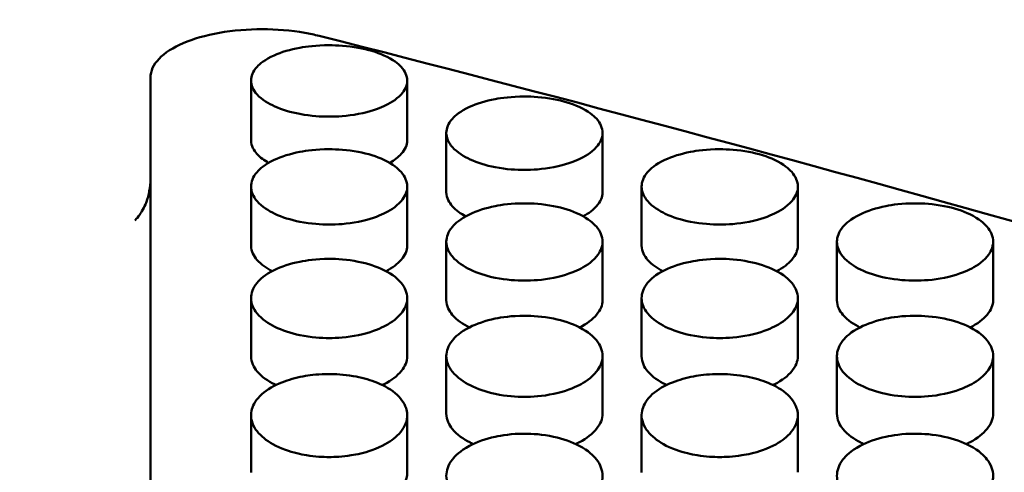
# Model space of a CAD drawing. Header units: millimetres. Extents: x 0 to 420, y 0 to 297.
# Tile 77 of 93: x 187.88 to 192.29, y 206.22 to 208.24. Entities that reach past the tile are written whole.
import ezdxf

# ---------------------------------------------------------------- set-up
doc = ezdxf.new("R2010")
doc.units = ezdxf.units.MM
doc.header["$LTSCALE"] = 0.75
doc.layers.add('FD_Dimensions', color=7, linetype='Continuous', lineweight=25)
doc.layers.add('Visible', color=7, linetype='Continuous', lineweight=50)
doc.styles.get("Standard").update_dxf_attribs({"font": 'arial.ttf'})
doc.dimstyles.new('Dim-ISO-25', dxfattribs={"dimtxt": 3.5, "dimasz": 3.5, "dimexe": 2.1, "dimexo": 2.1, "dimgap": 1.4, "dimtad": 1, "dimzin": 12, "dimdsep": 46, "dimtxsty": 'Standard', "dimcen": 0, "dimazin": 3, "dimtp": 0.1, "dimtm": 0.1, "dimtfac": 0.714286, "dimtmove": 0, "dimatfit": 3, "dimfxl": 1, "dimtzin": 12, "dimarcsym": 0})

# ---------------------------------------------------------------- blocks, each defined once
blk = doc.blocks.new('*D36')
at = {"layer": 'Defpoints', "color": 0, "transparency": 16777216}
for p in [(203.619897, 234.519927), (179.019897, 192.519927), (203.619897, 185.50414)]:
    blk.add_point(p, dxfattribs=at)
at = {"layer": 'FD_Dimensions', "color": 0, "lineweight": -2, "transparency": 16777216}
for p, q in [((179.019897, 194.619927), (179.019897, 236.619927)), ((203.619897, 187.60414), (203.619897, 236.619927)), ((182.519897, 234.519927), (200.119897, 234.519927))]:
    blk.add_line(p, q, dxfattribs=at)
at = {"layer": 'FD_Dimensions', "color": 0, "transparency": 16777216}
for points in [[(182.519897, 235.103261), (182.519897, 233.936594), (179.019897, 234.519927)], [(200.119897, 235.103261), (200.119897, 233.936594), (203.619897, 234.519927)]]:
    blk.add_solid(points, dxfattribs=at)
at = {"layer": 'FD_Dimensions', "color": 0, "transparency": 16777216, "insert": (191.319897, 237.706933), "char_height": 3.5, "attachment_point": 5}
blk.add_mtext('24.6', dxfattribs=at)
blk = doc.blocks.new('*D37')
at = {"layer": 'Defpoints', "color": 0, "transparency": 16777216}
for p in [(199.119897, 225.015219), (179.019897, 193.515219), (199.119897, 188.108598)]:
    blk.add_point(p, dxfattribs=at)
at = {"layer": 'FD_Dimensions', "color": 0, "lineweight": -2, "transparency": 16777216}
for p, q in [((179.019897, 195.615219), (179.019897, 227.115219)), ((199.119897, 190.208598), (199.119897, 227.115219)), ((182.519897, 225.015219), (195.619897, 225.015219))]:
    blk.add_line(p, q, dxfattribs=at)
at = {"layer": 'FD_Dimensions', "color": 0, "transparency": 16777216}
for points in [[(182.519897, 225.598552), (182.519897, 224.431886), (179.019897, 225.015219)], [(195.619897, 225.598552), (195.619897, 224.431886), (199.119897, 225.015219)]]:
    blk.add_solid(points, dxfattribs=at)
at = {"layer": 'FD_Dimensions', "color": 0, "transparency": 16777216, "insert": (189.069897, 228.202225), "char_height": 3.5, "attachment_point": 5}
blk.add_mtext('20.1', dxfattribs=at)
blk = doc.blocks.new('*D38')
at = {"layer": 'Defpoints', "color": 0, "transparency": 16777216}
for p in [(196.119897, 216.405562), (196.119897, 211.608598), (179.019897, 200.74665)]:
    blk.add_point(p, dxfattribs=at)
at = {"layer": 'FD_Dimensions', "color": 0, "lineweight": -2, "transparency": 16777216}
for p, q in [((179.019897, 202.84665), (179.019897, 218.505562)), ((196.119897, 213.708598), (196.119897, 218.505562)), ((182.519897, 216.405562), (192.619897, 216.405562))]:
    blk.add_line(p, q, dxfattribs=at)
at = {"layer": 'FD_Dimensions', "color": 0, "transparency": 16777216}
for points in [[(182.519897, 216.988895), (182.519897, 215.822229), (179.019897, 216.405562)], [(192.619897, 216.988895), (192.619897, 215.822229), (196.119897, 216.405562)]]:
    blk.add_solid(points, dxfattribs=at)
at = {"layer": 'FD_Dimensions', "color": 0, "transparency": 16777216, "insert": (187.569897, 219.562724), "char_height": 3.5, "attachment_point": 5}
blk.add_mtext('17.1', dxfattribs=at)

msp = doc.modelspace()

# ---------------------------------------------------------------- linework, layer by layer
at = {"layer": 'Visible', "extrusion": (0, 1, 0)}
for p, q in [((188.4699, 207.9837), (188.4699, 204.1322)), ((188.92, 207.7013), (188.92, 207.9687)), ((189.6198, 207.9687), (189.6198, 207.7013)), ((189.795, 207.4692), (189.795, 207.7347)), ((190.4948, 207.7348), (190.4948, 207.4693)), ((188.92, 207.2309), (188.92, 207.4944)), ((189.6198, 207.4945), (189.6198, 207.2309)), ((190.67, 207.2309), (190.67, 207.4944)), ((191.3698, 207.4945), (191.3698, 207.2309)), ((189.795, 206.9863), (189.795, 207.2478)), ((190.4948, 207.2479), (190.4948, 206.9864)), ((191.545, 206.9863), (191.545, 207.2478)), ((192.2448, 207.2479), (192.2448, 206.9864)), ((188.92, 206.7356), (188.92, 206.995)), ((189.6198, 206.9951), (189.6198, 206.7357)), ((190.67, 206.7356), (190.67, 206.995)), ((191.3698, 206.9951), (191.3698, 206.7357)), ((189.795, 206.4788), (189.795, 206.736)), ((190.4948, 206.7361), (190.4948, 206.4788)), ((191.545, 206.4788), (191.545, 206.736)), ((192.2448, 206.7361), (192.2448, 206.4788)), ((188.92, 206.2158), (188.92, 206.4709)), ((189.6198, 206.4711), (189.6198, 206.216)), ((190.67, 206.2158), (190.67, 206.4709)), ((191.3698, 206.4711), (191.3698, 206.216))]:
    msp.add_line(p, q, dxfattribs=at)
at = {"layer": 'Visible'}
for points in [[(189.1938, 209.0199), (191.5025, 208.5094), (193.8112, 207.9262), (196.1199, 207.2739)], [(189.2252, 208.1694), (191.2821, 207.6484), (193.3391, 207.0711), (195.396, 206.4405)]]:
    msp.add_open_spline(points, degree=3, dxfattribs=at)
for points, knots in [([(189.2252, 208.1694), (189.2047, 208.1746), (189.1833, 208.1792), (189.0996, 208.194), (189.0327, 208.1993), (188.9699, 208.1993), (188.9071, 208.1993), (188.8402, 208.194), (188.717, 208.1722), (188.6607, 208.1558), (188.5719, 208.1178), (188.5335, 208.0936), (188.4824, 208.0403), (188.4699, 208.0112), (188.4699, 207.9837)], [0.2757763, 0.2757763, 0.2757763, 0.2757763, 0.2825309, 0.2825309, 0.3013653, 0.3013653, 0.3013653, 0.3201997, 0.3201997, 0.3390342, 0.3390342, 0.357869, 0.357869, 0.3767039, 0.3767039, 0.3767039, 0.3767039]), ([(189.2699, 208.1275), (189.212, 208.1275), (189.1678, 208.1214), (189.0958, 208.1083), (189.0568, 208.0967), (188.9818, 208.0633), (188.9596, 208.0444), (188.9278, 208.0096), (188.9202, 207.9885), (188.9199, 207.9478), (188.9289, 207.9273), (188.9691, 207.8834), (188.9989, 207.866), (189.059, 207.8389), (189.0967, 207.8277), (189.1898, 207.8102), (189.234, 207.8078), (189.2699, 207.8078)], [-0.04807187, -0.04807187, -0.04807187, -0.04807187, -0.04612145, -0.04612145, -0.04318617, -0.04318617, -0.03948276, -0.03948276, -0.03376304, -0.03376304, -0.02744189, -0.02744189, -0.01987675, -0.01987675, -0.01075853, -0.01075853, -0.000001, -0.000001, -0.000001, -0.000001]), ([(189.2699, 207.8078), (189.3044, 207.8078), (189.3495, 207.8101), (189.4551, 207.83), (189.4906, 207.8432), (189.5377, 207.8647), (189.5693, 207.8817), (189.608, 207.9242), (189.6199, 207.9446), (189.6196, 207.9906), (189.6104, 208.0116), (189.5799, 208.0445), (189.5579, 208.0634), (189.4825, 208.0968), (189.4437, 208.1084), (189.3515, 208.125), (189.3057, 208.1275), (189.2699, 208.1275)], [-0.1685908, -0.1685908, -0.1685908, -0.1685908, -0.1359421, -0.1359421, -0.1024573, -0.1024573, -0.0703865, -0.0703865, -0.0499431, -0.0499431, -0.0321995, -0.0321995, -0.0201285, -0.0201285, -0.0107276, -0.0107276, -0.000001, -0.000001, -0.000001, -0.000001]), ([(190.1449, 207.8979), (190.087, 207.898), (190.0428, 207.8917), (189.9708, 207.8782), (189.9318, 207.8663), (189.8568, 207.832), (189.8346, 207.8125), (189.8028, 207.7768), (189.7952, 207.7551), (189.7949, 207.7133), (189.8039, 207.6922), (189.8441, 207.6471), (189.8739, 207.6292), (189.934, 207.6014), (189.9716, 207.5898), (190.0648, 207.5719), (190.109, 207.5694), (190.1449, 207.5694)], [-0.04807057, -0.04807057, -0.04807057, -0.04807057, -0.04611998, -0.04611998, -0.04318443, -0.04318443, -0.03948069, -0.03948069, -0.03376085, -0.03376085, -0.02744022, -0.02744022, -0.01987563, -0.01987563, -0.01075822, -0.01075822, -0.000001, -0.000001, -0.000001, -0.000001]), ([(190.1449, 207.5694), (190.1794, 207.5695), (190.2245, 207.5718), (190.3301, 207.5922), (190.3656, 207.6058), (190.4127, 207.6279), (190.4443, 207.6453), (190.483, 207.689), (190.4949, 207.7099), (190.4946, 207.7572), (190.4854, 207.7788), (190.4549, 207.8126), (190.4329, 207.8321), (190.3575, 207.8664), (190.3187, 207.8783), (190.2265, 207.8954), (190.1807, 207.8979), (190.1449, 207.8979)], [-0.1686053, -0.1686053, -0.1686053, -0.1686053, -0.1359499, -0.1359499, -0.1024605, -0.1024605, -0.0703879, -0.0703879, -0.0499437, -0.0499437, -0.0321998, -0.0321998, -0.0201287, -0.0201287, -0.0107277, -0.0107277, -0.000001, -0.000001, -0.000001, -0.000001]), ([(188.92, 207.7013), (188.92, 207.6763), (188.9327, 207.6562), (188.9615, 207.6248), (188.9799, 207.6116), (188.9988, 207.601)], [-0.03876476, -0.03876476, -0.03876476, -0.03876476, -0.03341511, -0.03341511, -0.02778853, -0.02778853, -0.02778853, -0.02778853]), ([(189.541, 207.6009), (189.5626, 207.6131), (189.5802, 207.6267), (189.6109, 207.6605), (189.6198, 207.6805), (189.6198, 207.7013)], [-0.08265026, -0.08265026, -0.08265026, -0.08265026, -0.06922431, -0.06922431, -0.0513531, -0.0513531, -0.0513531, -0.0513531]), ([(189.2699, 207.662), (189.212, 207.662), (189.1678, 207.6556), (189.0958, 207.6418), (189.0568, 207.6295), (188.9818, 207.5943), (188.9596, 207.5743), (188.9278, 207.5376), (188.9202, 207.5153), (188.9199, 207.4724), (188.9289, 207.4507), (188.9691, 207.4045), (188.9989, 207.3861), (189.059, 207.3575), (189.0967, 207.3457), (189.1898, 207.3274), (189.234, 207.3248), (189.2699, 207.3248)], [-0.04806879, -0.04806879, -0.04806879, -0.04806879, -0.04611851, -0.04611851, -0.04318339, -0.04318339, -0.0394802, -0.0394802, -0.03376096, -0.03376096, -0.02744046, -0.02744046, -0.01987595, -0.01987595, -0.01075832, -0.01075832, -0.000001, -0.000001, -0.000001, -0.000001]), ([(189.2699, 207.3248), (189.3044, 207.3248), (189.3495, 207.3272), (189.4551, 207.3482), (189.4906, 207.3621), (189.5377, 207.3847), (189.5693, 207.4027), (189.608, 207.4475), (189.6199, 207.4689), (189.6196, 207.5175), (189.6104, 207.5397), (189.5799, 207.5744), (189.5579, 207.5944), (189.4825, 207.6297), (189.4437, 207.6418), (189.3515, 207.6594), (189.3057, 207.662), (189.2699, 207.662)], [-0.1685956, -0.1685956, -0.1685956, -0.1685956, -0.1359425, -0.1359425, -0.1024554, -0.1024554, -0.0703852, -0.0703852, -0.0499419, -0.0499419, -0.0321988, -0.0321988, -0.0201281, -0.0201281, -0.0107274, -0.0107274, -0.000001, -0.000001, -0.000001, -0.000001]), ([(191.0199, 207.662), (190.962, 207.662), (190.9178, 207.6556), (190.8458, 207.6418), (190.8068, 207.6295), (190.7318, 207.5943), (190.7096, 207.5743), (190.6778, 207.5376), (190.6702, 207.5153), (190.6699, 207.4724), (190.6789, 207.4507), (190.7191, 207.4045), (190.7489, 207.3861), (190.809, 207.3575), (190.8466, 207.3457), (190.9398, 207.3274), (190.984, 207.3248), (191.0199, 207.3248)], [-0.04806917, -0.04806917, -0.04806917, -0.04806917, -0.04611876, -0.04611876, -0.04318317, -0.04318317, -0.03947938, -0.03947938, -0.03375964, -0.03375964, -0.02743942, -0.02743942, -0.01987521, -0.01987521, -0.0107581, -0.0107581, -0.000001, -0.000001, -0.000001, -0.000001]), ([(191.0199, 207.3248), (191.0544, 207.3248), (191.0995, 207.3272), (191.2051, 207.3482), (191.2406, 207.3621), (191.2877, 207.3847), (191.3193, 207.4027), (191.358, 207.4475), (191.3699, 207.4689), (191.3696, 207.5175), (191.3604, 207.5397), (191.3299, 207.5744), (191.3079, 207.5944), (191.2325, 207.6297), (191.1937, 207.6418), (191.1015, 207.6594), (191.0557, 207.662), (191.0199, 207.662)], [-0.1686138, -0.1686138, -0.1686138, -0.1686138, -0.1359571, -0.1359571, -0.1024668, -0.1024668, -0.0703942, -0.0703942, -0.049949, -0.049949, -0.0322035, -0.0322035, -0.0201309, -0.0201309, -0.0107286, -0.0107286, -0.000001, -0.000001, -0.000001, -0.000001]), ([(188.3996, 207.3439), (188.3996, 207.3439), (188.3998, 207.344), (188.4021, 207.346), (188.4084, 207.3517), (188.4258, 207.3741), (188.4374, 207.3925), (188.4587, 207.4432), (188.4674, 207.4781), (188.4697, 207.5197), (188.4699, 207.5256), (188.4699, 207.5315)], [0.12467658, 0.12467658, 0.12467658, 0.12467658, 0.12716583, 0.12716583, 0.1391363, 0.1391363, 0.15300477, 0.15300477, 0.17019714, 0.17019714, 0.17301555, 0.17301555, 0.17301555, 0.17301555]), ([(189.795, 207.4692), (189.795, 207.4436), (189.8078, 207.4229), (189.8385, 207.3883), (189.8602, 207.3734), (189.8818, 207.3617)], [-0.03876043, -0.03876043, -0.03876043, -0.03876043, -0.03341344, -0.03341344, -0.02699589, -0.02699589, -0.02699589, -0.02699589]), ([(190.408, 207.3617), (190.4333, 207.3754), (190.4536, 207.3908), (190.4859, 207.4273), (190.4948, 207.4478), (190.4948, 207.4693)], [-0.0842646, -0.0842646, -0.0842646, -0.0842646, -0.06922516, -0.06922516, -0.05135366, -0.05135366, -0.05135366, -0.05135366]), ([(190.1449, 207.4198), (190.087, 207.4198), (190.0428, 207.4132), (189.9708, 207.399), (189.9318, 207.3864), (189.8568, 207.3503), (189.8346, 207.3297), (189.8028, 207.2921), (189.7952, 207.2693), (189.7949, 207.2252), (189.8039, 207.203), (189.8441, 207.1556), (189.8739, 207.1368), (189.934, 207.1075), (189.9716, 207.0953), (190.0648, 207.0765), (190.109, 207.0739), (190.1449, 207.0739)], [-0.04806889, -0.04806889, -0.04806889, -0.04806889, -0.04611855, -0.04611855, -0.04318314, -0.04318314, -0.03947957, -0.03947957, -0.03375998, -0.03375998, -0.0274396, -0.0274396, -0.01987527, -0.01987527, -0.01075812, -0.01075812, -0.000001, -0.000001, -0.000001, -0.000001]), ([(190.1449, 207.0739), (190.1794, 207.0739), (190.2245, 207.0763), (190.3301, 207.0978), (190.3656, 207.1122), (190.4127, 207.1353), (190.4443, 207.1537), (190.483, 207.1997), (190.4949, 207.2217), (190.4946, 207.2715), (190.4854, 207.2943), (190.4549, 207.3298), (190.4329, 207.3504), (190.3575, 207.3866), (190.3187, 207.3991), (190.2265, 207.4171), (190.1807, 207.4197), (190.1449, 207.4198)], [-0.1686234, -0.1686234, -0.1686234, -0.1686234, -0.1359642, -0.1359642, -0.1024719, -0.1024719, -0.0703982, -0.0703982, -0.0499514, -0.0499514, -0.0322043, -0.0322043, -0.0201312, -0.0201312, -0.0107287, -0.0107287, -0.000001, -0.000001, -0.000001, -0.000001]), ([(191.8949, 207.4198), (191.837, 207.4198), (191.7928, 207.4132), (191.7208, 207.399), (191.6818, 207.3864), (191.6068, 207.3503), (191.5846, 207.3297), (191.5528, 207.2921), (191.5452, 207.2693), (191.5449, 207.2252), (191.5539, 207.203), (191.5941, 207.1556), (191.6239, 207.1368), (191.684, 207.1075), (191.7216, 207.0953), (191.8148, 207.0765), (191.859, 207.0739), (191.8949, 207.0739)], [-0.04806917, -0.04806917, -0.04806917, -0.04806917, -0.04611853, -0.04611853, -0.04318289, -0.04318289, -0.03947906, -0.03947906, -0.03375934, -0.03375934, -0.02743922, -0.02743922, -0.0198751, -0.0198751, -0.01075808, -0.01075808, -0.000001, -0.000001, -0.000001, -0.000001]), ([(191.8949, 207.0739), (191.9294, 207.0739), (191.9745, 207.0763), (192.0801, 207.0978), (192.1156, 207.1122), (192.1627, 207.1353), (192.1943, 207.1537), (192.233, 207.1997), (192.2449, 207.2217), (192.2446, 207.2715), (192.2354, 207.2943), (192.2049, 207.3298), (192.1829, 207.3504), (192.1075, 207.3866), (192.0687, 207.3991), (191.9765, 207.4171), (191.9307, 207.4197), (191.8949, 207.4198)], [-0.1686284, -0.1686284, -0.1686284, -0.1686284, -0.1359701, -0.1359701, -0.1024785, -0.1024785, -0.0704052, -0.0704052, -0.0499575, -0.0499575, -0.0322088, -0.0322088, -0.0201339, -0.0201339, -0.0107298, -0.0107298, -0.000001, -0.000001, -0.000001, -0.000001]), ([(188.92, 207.2309), (188.92, 207.2046), (188.9327, 207.1833), (188.9657, 207.1454), (188.9907, 207.1287), (189.0149, 207.1162)], [-0.03876325, -0.03876325, -0.03876325, -0.03876325, -0.03341474, -0.03341474, -0.02618968, -0.02618968, -0.02618968, -0.02618968]), ([(189.5249, 207.1162), (189.554, 207.1312), (189.577, 207.1486), (189.6109, 207.1879), (189.6198, 207.209), (189.6198, 207.2309)], [-0.08583814, -0.08583814, -0.08583814, -0.08583814, -0.06922297, -0.06922297, -0.05135208, -0.05135208, -0.05135208, -0.05135208]), ([(190.67, 207.2309), (190.67, 207.2046), (190.6828, 207.1833), (190.7157, 207.1454), (190.7407, 207.1287), (190.7649, 207.1162)], [-0.03875941, -0.03875941, -0.03875941, -0.03875941, -0.03341314, -0.03341314, -0.02618898, -0.02618898, -0.02618898, -0.02618898]), ([(191.2749, 207.1162), (191.304, 207.1312), (191.327, 207.1486), (191.3609, 207.1879), (191.3698, 207.209), (191.3698, 207.2309)], [-0.08584877, -0.08584877, -0.08584877, -0.08584877, -0.06923155, -0.06923155, -0.05135861, -0.05135861, -0.05135861, -0.05135861]), ([(189.2699, 207.1713), (189.212, 207.1713), (189.1678, 207.1645), (189.0958, 207.15), (189.0568, 207.1371), (188.9818, 207.1), (188.9596, 207.079), (188.9278, 207.0404), (188.9202, 207.017), (188.9199, 206.9718), (188.9289, 206.9491), (188.9691, 206.9005), (188.9989, 206.8812), (189.059, 206.8512), (189.0966, 206.8388), (189.1898, 206.8195), (189.234, 206.8168), (189.2699, 206.8168)], [-0.04806659, -0.04806659, -0.04806659, -0.04806659, -0.04611635, -0.04611635, -0.04318113, -0.04318113, -0.03947784, -0.03947784, -0.03375872, -0.03375872, -0.02743873, -0.02743873, -0.01987479, -0.01987479, -0.01075801, -0.01075801, -0.000001, -0.000001, -0.000001, -0.000001]), ([(189.2699, 206.8168), (189.3044, 206.8168), (189.3495, 206.8193), (189.4551, 206.8413), (189.4906, 206.856), (189.5377, 206.8797), (189.5693, 206.8986), (189.608, 206.9457), (189.6199, 206.9682), (189.6196, 207.0193), (189.6104, 207.0426), (189.5799, 207.0791), (189.5579, 207.1001), (189.4825, 207.1372), (189.4437, 207.15), (189.3515, 207.1686), (189.3057, 207.1712), (189.2699, 207.1713)], [-0.1685931, -0.1685931, -0.1685931, -0.1685931, -0.1359359, -0.1359359, -0.1024473, -0.1024473, -0.0703791, -0.0703791, -0.0499374, -0.0499374, -0.0321958, -0.0321958, -0.0201264, -0.0201264, -0.0107266, -0.0107266, -0.000001, -0.000001, -0.000001, -0.000001]), ([(191.0199, 207.1713), (190.962, 207.1713), (190.9178, 207.1645), (190.8458, 207.15), (190.8068, 207.1371), (190.7318, 207.1), (190.7096, 207.079), (190.6778, 207.0404), (190.6702, 207.017), (190.6699, 206.9718), (190.6789, 206.9491), (190.7191, 206.9005), (190.7489, 206.8812), (190.809, 206.8512), (190.8466, 206.8388), (190.9398, 206.8195), (190.984, 206.8168), (191.0199, 206.8168)], [-0.04807012, -0.04807012, -0.04807012, -0.04807012, -0.0461194, -0.0461194, -0.04318388, -0.04318388, -0.0394802, -0.0394802, -0.03376046, -0.03376046, -0.02743993, -0.02743993, -0.01987546, -0.01987546, -0.01075817, -0.01075817, -0.000001, -0.000001, -0.000001, -0.000001]), ([(191.0199, 206.8168), (191.0544, 206.8168), (191.0995, 206.8193), (191.2051, 206.8413), (191.2406, 206.856), (191.2877, 206.8797), (191.3193, 206.8986), (191.358, 206.9457), (191.3699, 206.9682), (191.3696, 207.0193), (191.3604, 207.0426), (191.3299, 207.0791), (191.3079, 207.1001), (191.2325, 207.1372), (191.1937, 207.15), (191.1016, 207.1686), (191.0557, 207.1712), (191.0199, 207.1713)], [-0.1686394, -0.1686394, -0.1686394, -0.1686394, -0.1359799, -0.1359799, -0.1024872, -0.1024872, -0.0704126, -0.0704126, -0.0499633, -0.0499633, -0.0322128, -0.0322128, -0.0201363, -0.0201363, -0.0107308, -0.0107308, -0.000001, -0.000001, -0.000001, -0.000001]), ([(189.795, 206.9863), (189.795, 206.9594), (189.8078, 206.9376), (189.8428, 206.8961), (189.8715, 206.8777), (189.8982, 206.8645)], [-0.03876106, -0.03876106, -0.03876106, -0.03876106, -0.03341401, -0.03341401, -0.02536239, -0.02536239, -0.02536239, -0.02536239]), ([(190.3916, 206.8645), (190.4246, 206.8808), (190.4505, 206.9002), (190.4859, 206.9422), (190.4948, 206.9638), (190.4948, 206.9864)], [-0.08739348, -0.08739348, -0.08739348, -0.08739348, -0.06923173, -0.06923173, -0.05135892, -0.05135892, -0.05135892, -0.05135892]), ([(191.545, 206.9863), (191.545, 206.9594), (191.5577, 206.9376), (191.5928, 206.8961), (191.6215, 206.8777), (191.6482, 206.8645)], [-0.03875899, -0.03875899, -0.03875899, -0.03875899, -0.03341305, -0.03341305, -0.02536213, -0.02536213, -0.02536213, -0.02536213]), ([(192.1416, 206.8645), (192.1746, 206.8808), (192.2005, 206.9002), (192.2359, 206.9422), (192.2448, 206.9638), (192.2448, 206.9864)], [-0.0874101, -0.0874101, -0.0874101, -0.0874101, -0.06924426, -0.06924426, -0.05136756, -0.05136756, -0.05136756, -0.05136756]), ([(190.1449, 206.9166), (190.087, 206.9166), (190.0428, 206.9096), (189.9708, 206.8948), (189.9318, 206.8815), (189.8568, 206.8435), (189.8346, 206.822), (189.8028, 206.7825), (189.7952, 206.7585), (189.7949, 206.7123), (189.8039, 206.689), (189.8441, 206.6392), (189.8739, 206.6195), (189.934, 206.5888), (189.9716, 206.5761), (190.0648, 206.5563), (190.109, 206.5535), (190.1449, 206.5536)], [-0.04806494, -0.04806494, -0.04806494, -0.04806494, -0.0461148, -0.0461148, -0.04317957, -0.04317957, -0.03947627, -0.03947627, -0.03375732, -0.03375732, -0.02743778, -0.02743778, -0.01987427, -0.01987427, -0.01075786, -0.01075786, -0.000001, -0.000001, -0.000001, -0.000001]), ([(190.1449, 206.5536), (190.1794, 206.5536), (190.2245, 206.5561), (190.3301, 206.5787), (190.3656, 206.5937), (190.4127, 206.618), (190.4443, 206.6373), (190.483, 206.6855), (190.4949, 206.7086), (190.4946, 206.7608), (190.4854, 206.7847), (190.4549, 206.8221), (190.4329, 206.8436), (190.3575, 206.8817), (190.3187, 206.8948), (190.2265, 206.9138), (190.1807, 206.9165), (190.1449, 206.9166)], [-0.1686167, -0.1686167, -0.1686167, -0.1686167, -0.1359542, -0.1359542, -0.1024619, -0.1024619, -0.070392, -0.070392, -0.0499472, -0.0499472, -0.0322019, -0.0322019, -0.0201298, -0.0201298, -0.0107281, -0.0107281, -0.000001, -0.000001, -0.000001, -0.000001]), ([(191.8949, 206.9166), (191.837, 206.9166), (191.7928, 206.9096), (191.7208, 206.8948), (191.6818, 206.8815), (191.6068, 206.8435), (191.5846, 206.822), (191.5528, 206.7825), (191.5452, 206.7585), (191.5449, 206.7123), (191.5539, 206.689), (191.5941, 206.6392), (191.6239, 206.6195), (191.684, 206.5888), (191.7216, 206.5761), (191.8148, 206.5563), (191.859, 206.5535), (191.8949, 206.5536)], [-0.04807063, -0.04807063, -0.04807063, -0.04807063, -0.0461201, -0.0461201, -0.04318486, -0.04318486, -0.03948153, -0.03948153, -0.03376204, -0.03376204, -0.0274412, -0.0274412, -0.01987636, -0.01987636, -0.01075843, -0.01075843, -0.000001, -0.000001, -0.000001, -0.000001]), ([(191.8949, 206.5536), (191.9294, 206.5536), (191.9745, 206.5561), (192.0801, 206.5787), (192.1156, 206.5937), (192.1627, 206.618), (192.1943, 206.6373), (192.233, 206.6855), (192.2449, 206.7086), (192.2446, 206.7608), (192.2354, 206.7847), (192.2049, 206.8221), (192.1829, 206.8436), (192.1075, 206.8817), (192.0687, 206.8948), (191.9765, 206.9138), (191.9307, 206.9165), (191.8949, 206.9166)], [-0.1686383, -0.1686383, -0.1686383, -0.1686383, -0.1359815, -0.1359815, -0.1024899, -0.1024899, -0.0704145, -0.0704145, -0.0499642, -0.0499642, -0.0322125, -0.0322125, -0.0201359, -0.0201359, -0.0107306, -0.0107306, -0.000001, -0.000001, -0.000001, -0.000001]), ([(188.92, 206.7356), (188.92, 206.708), (188.9328, 206.6856), (188.9682, 206.6426), (188.9977, 206.6235), (189.0271, 206.6088), (189.0294, 206.6077), (189.0316, 206.6066)], [-0.03876056, -0.03876056, -0.03876056, -0.03876056, -0.03341393, -0.03341393, -0.02519782, -0.02519782, -0.02451548, -0.02451548, -0.02451548, -0.02451548]), ([(189.5082, 206.6066), (189.511, 206.6079), (189.5137, 206.6093), (189.5495, 206.6274), (189.5755, 206.6473), (189.6109, 206.6904), (189.6198, 206.7126), (189.6198, 206.7357)], [-0.08889963, -0.08889963, -0.08889963, -0.08889963, -0.08741583, -0.08741583, -0.06921733, -0.06921733, -0.0513479, -0.0513479, -0.0513479, -0.0513479]), ([(190.67, 206.7356), (190.67, 206.708), (190.6827, 206.6856), (190.7182, 206.6426), (190.7477, 206.6235), (190.7771, 206.6088), (190.7793, 206.6077), (190.7816, 206.6066)], [-0.0387606, -0.0387606, -0.0387606, -0.0387606, -0.03341374, -0.03341374, -0.02519779, -0.02519779, -0.02451544, -0.02451544, -0.02451544, -0.02451544]), ([(191.2582, 206.6066), (191.2609, 206.6079), (191.2637, 206.6093), (191.2995, 206.6274), (191.3255, 206.6473), (191.3609, 206.6904), (191.3698, 206.7126), (191.3698, 206.7357)], [-0.08895143, -0.08895143, -0.08895143, -0.08895143, -0.08746658, -0.08746658, -0.06925653, -0.06925653, -0.05137578, -0.05137578, -0.05137578, -0.05137578]), ([(189.2699, 206.6557), (189.2251, 206.6557), (189.1899, 206.6515), (189.1312, 206.6418), (189.0995, 206.6336), (189.0367, 206.6107), (189.0038, 206.5941), (188.9502, 206.5514), (188.9341, 206.528), (188.9193, 206.4869), (188.9166, 206.4625), (188.9358, 206.4101), (188.9552, 206.3871), (189.0001, 206.3509), (189.0311, 206.332), (189.109, 206.3039), (189.1431, 206.2966), (189.2086, 206.2858), (189.2432, 206.2842), (189.2699, 206.2842)], [-0.06026244, -0.06026244, -0.06026244, -0.06026244, -0.05541978, -0.05541978, -0.04891449, -0.04891449, -0.04129764, -0.04129764, -0.03325972, -0.03325972, -0.02615393, -0.02615393, -0.01931235, -0.01931235, -0.01304021, -0.01304021, -0.00799662, -0.00799662, -0.000001, -0.000001, -0.000001, -0.000001]), ([(189.2699, 206.2842), (189.2951, 206.2843), (189.329, 206.2856), (189.3936, 206.296), (189.4267, 206.3029), (189.509, 206.3315), (189.5398, 206.3515), (189.5826, 206.3849), (189.6021, 206.4077), (189.6244, 206.4628), (189.6195, 206.4881), (189.6069, 206.5269), (189.5902, 206.5501), (189.5394, 206.5922), (189.5064, 206.609), (189.4453, 206.6322), (189.4128, 206.6409), (189.3344, 206.6542), (189.2963, 206.6557), (189.2699, 206.6557)], [-0.04129037, -0.04129037, -0.04129037, -0.04129037, -0.03853927, -0.03853927, -0.0368353, -0.0368353, -0.03443648, -0.03443648, -0.03119137, -0.03119137, -0.02723217, -0.02723217, -0.02091313, -0.02091313, -0.01417715, -0.01417715, -0.00790622, -0.00790622, -0.000001, -0.000001, -0.000001, -0.000001]), ([(191.0199, 206.6557), (190.9751, 206.6557), (190.9399, 206.6515), (190.8812, 206.6418), (190.8495, 206.6336), (190.7867, 206.6107), (190.7538, 206.5941), (190.7002, 206.5514), (190.6841, 206.528), (190.6693, 206.4869), (190.6666, 206.4625), (190.6858, 206.4101), (190.7052, 206.3871), (190.7501, 206.3509), (190.7811, 206.332), (190.859, 206.3039), (190.893, 206.2966), (190.9586, 206.2858), (190.9932, 206.2842), (191.0199, 206.2842)], [-0.06021298, -0.06021298, -0.06021298, -0.06021298, -0.05538403, -0.05538403, -0.04888721, -0.04888721, -0.04127975, -0.04127975, -0.0332504, -0.0332504, -0.02614955, -0.02614955, -0.01931127, -0.01931127, -0.01304031, -0.01304031, -0.00799679, -0.00799679, -0.000001, -0.000001, -0.000001, -0.000001]), ([(191.0199, 206.2842), (191.0451, 206.2843), (191.0791, 206.2856), (191.1437, 206.296), (191.1768, 206.3029), (191.259, 206.3315), (191.2898, 206.3514), (191.3327, 206.3849), (191.3521, 206.4077), (191.3744, 206.4628), (191.3695, 206.4881), (191.3568, 206.527), (191.3402, 206.5501), (191.2893, 206.5923), (191.2564, 206.609), (191.1952, 206.6322), (191.1628, 206.6409), (191.0844, 206.6542), (191.0462, 206.6557), (191.0199, 206.6557)], [-0.04154459, -0.04154459, -0.04154459, -0.04154459, -0.03873497, -0.03873497, -0.03699455, -0.03699455, -0.03455167, -0.03455167, -0.03126814, -0.03126814, -0.02727339, -0.02727339, -0.02092915, -0.02092915, -0.01417582, -0.01417582, -0.00790496, -0.00790496, -0.000001, -0.000001, -0.000001, -0.000001]), ([(189.795, 206.4788), (189.795, 206.4504), (189.8078, 206.4276), (189.8432, 206.3835), (189.8727, 206.364), (189.9049, 206.3475), (189.9101, 206.345), (189.9152, 206.3426)], [-0.03875882, -0.03875882, -0.03875882, -0.03875882, -0.03341336, -0.03341336, -0.02519767, -0.02519767, -0.02365749, -0.02365749, -0.02365749, -0.02365749]), ([(190.3746, 206.3426), (190.3803, 206.3453), (190.3859, 206.348), (190.4245, 206.368), (190.4505, 206.3883), (190.4859, 206.4325), (190.4948, 206.4551), (190.4948, 206.4788)], [-0.09042652, -0.09042652, -0.09042652, -0.09042652, -0.08742684, -0.08742684, -0.06922643, -0.06922643, -0.05135516, -0.05135516, -0.05135516, -0.05135516]), ([(191.545, 206.4788), (191.545, 206.4504), (191.5577, 206.4276), (191.5932, 206.3835), (191.6227, 206.364), (191.6549, 206.3475), (191.66, 206.345), (191.6652, 206.3426)], [-0.03876429, -0.03876429, -0.03876429, -0.03876429, -0.03341516, -0.03341516, -0.02519826, -0.02519826, -0.02365795, -0.02365795, -0.02365795, -0.02365795]), ([(192.1246, 206.3426), (192.1303, 206.3453), (192.1359, 206.348), (192.1745, 206.368), (192.2005, 206.3883), (192.2359, 206.4325), (192.2448, 206.4551), (192.2448, 206.4788)], [-0.09046495, -0.09046495, -0.09046495, -0.09046495, -0.08746379, -0.08746379, -0.06925446, -0.06925446, -0.05137443, -0.05137443, -0.05137443, -0.05137443]), ([(190.1449, 206.3887), (190.087, 206.3887), (190.0428, 206.3814), (189.9708, 206.3659), (189.9318, 206.352), (189.8568, 206.3122), (189.8346, 206.2897), (189.8028, 206.2483), (189.7952, 206.2233), (189.7949, 206.1749), (189.8039, 206.1505), (189.8441, 206.0984), (189.8739, 206.0778), (189.934, 206.0457), (189.9716, 206.0324), (190.0648, 206.0118), (190.109, 206.0088), (190.1449, 206.0089)], [-0.04806416, -0.04806416, -0.04806416, -0.04806416, -0.04611385, -0.04611385, -0.04317866, -0.04317866, -0.03947546, -0.03947546, -0.03375676, -0.03375676, -0.02743742, -0.02743742, -0.01987409, -0.01987409, -0.01075782, -0.01075782, -0.000001, -0.000001, -0.000001, -0.000001]), ([(190.1449, 206.0089), (190.1794, 206.0089), (190.2245, 206.0115), (190.3301, 206.0351), (190.3656, 206.0508), (190.4127, 206.0762), (190.4443, 206.0964), (190.483, 206.1468), (190.4949, 206.171), (190.4946, 206.2257), (190.4854, 206.2507), (190.4549, 206.2898), (190.4329, 206.3123), (190.3575, 206.3522), (190.3187, 206.3659), (190.2265, 206.3858), (190.1807, 206.3887), (190.1449, 206.3887)], [-0.168594, -0.168594, -0.168594, -0.168594, -0.1359364, -0.1359364, -0.102449, -0.102449, -0.0703838, -0.0703838, -0.0499417, -0.0499417, -0.0321984, -0.0321984, -0.0201278, -0.0201278, -0.0107272, -0.0107272, -0.000001, -0.000001, -0.000001, -0.000001]), ([(191.8949, 206.3887), (191.837, 206.3887), (191.7928, 206.3814), (191.7208, 206.3659), (191.6818, 206.352), (191.6068, 206.3122), (191.5846, 206.2897), (191.5528, 206.2483), (191.5452, 206.2233), (191.5449, 206.1749), (191.5539, 206.1505), (191.5941, 206.0984), (191.6239, 206.0778), (191.684, 206.0457), (191.7216, 206.0324), (191.8148, 206.0118), (191.859, 206.0088), (191.8949, 206.0089)], [-0.04807002, -0.04807002, -0.04807002, -0.04807002, -0.04611959, -0.04611959, -0.04318443, -0.04318443, -0.03948123, -0.03948123, -0.0337619, -0.0337619, -0.02744108, -0.02744108, -0.01987628, -0.01987628, -0.01075842, -0.01075842, -0.000001, -0.000001, -0.000001, -0.000001]), ([(191.8949, 206.0089), (191.9294, 206.0089), (191.9745, 206.0115), (192.0801, 206.0351), (192.1156, 206.0508), (192.1627, 206.0762), (192.1943, 206.0964), (192.233, 206.1468), (192.2449, 206.171), (192.2446, 206.2257), (192.2354, 206.2507), (192.2049, 206.2898), (192.1829, 206.3123), (192.1075, 206.3522), (192.0687, 206.3659), (191.9765, 206.3858), (191.9307, 206.3887), (191.8949, 206.3887)], [-0.1686285, -0.1686285, -0.1686285, -0.1686285, -0.1359728, -0.1359728, -0.1024831, -0.1024831, -0.0704104, -0.0704104, -0.0499615, -0.0499615, -0.0322109, -0.0322109, -0.020135, -0.020135, -0.0107302, -0.0107302, -0.000001, -0.000001, -0.000001, -0.000001]), ([(189.4908, 206.0726), (189.5114, 206.0815), (189.5282, 206.091), (189.5763, 206.1226), (189.5947, 206.1456), (189.6198, 206.1886), (189.6198, 206.2089), (189.6198, 206.216)], [-0.16610931, -0.16610931, -0.16610931, -0.16610931, -0.15672117, -0.15672117, -0.13288645, -0.13288645, -0.09625837, -0.09625837, -0.09625837, -0.09625837])]:
    msp.add_open_spline(points, degree=3, knots=knots, dxfattribs=at)

# ---------------------------------------------------------------- dimensions: what is measured, and where the dimension line sits
at = {"layer": 'FD_Dimensions'}
for base, p1, p2, picture, middle in [((203.6199, 234.5199), (179.0199, 192.5199), (203.6199, 185.5041), '*D36', (191.3199, 237.7069)), ((199.1199, 225.0152), (179.0199, 193.5152), (199.1199, 188.1086), '*D37', (189.0699, 228.2022)), ((196.1199, 216.4056), (179.0199, 200.7466), (196.1199, 211.6086), '*D38', (187.5699, 219.5627))]:
    dim = msp.add_linear_dim(base=base, p1=p1, p2=p2, dimstyle='Dim-ISO-25', override={"dimlfac": 1, "dimclrd": 0, "dimclre": 0}, dxfattribs=at)
    dim.commit()
    dim.dimension.update_dxf_attribs({"geometry": picture, "text_midpoint": middle})

doc.saveas('drawing.dxf')
